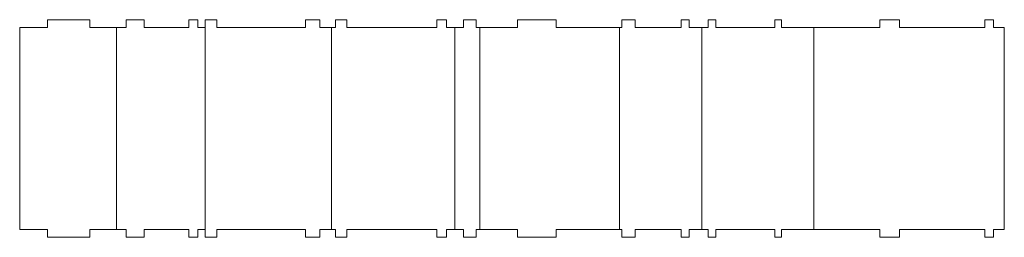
# Model space of a CAD drawing. Header units: millimetres. Extents: x -427 to 344, y -325 to 221.
# Tile 2 of 14: x -427 to -149, y -89 to -27. Entities that reach past the tile are written whole.
import ezdxf

# ---------------------------------------------------------------- set-up
doc = ezdxf.new("R2010")
doc.units = ezdxf.units.MM
doc.header["$MEASUREMENT"] = 0
doc.layers.add('Layer 1', color=7, linetype='Continuous')

msp = doc.modelspace()

# ---------------------------------------------------------------- linework, layer by layer
at = {"layer": 'Layer 1', "lineweight": 9}
for points in [[(-419.5351, -29.429), (-419.5351, -29.429), (-419.5351, -27.179), (-419.5351, -27.179)], [(-419.5351, -27.179), (-419.5351, -27.179), (-407.5985, -27.179), (-407.5985, -27.179)], [(-407.5985, -27.179), (-407.5985, -27.179), (-407.5985, -29.429), (-407.5985, -29.429)], [(-397.3818, -29.429), (-397.3818, -29.429), (-397.3818, -27.179), (-397.3818, -27.179)], [(-397.3818, -27.179), (-397.3818, -27.179), (-392.3202, -27.179), (-392.3202, -27.179)], [(-392.3202, -27.179), (-392.3202, -27.179), (-392.3202, -29.429), (-392.3202, -29.429)], [(-379.7057, -29.429), (-379.7057, -29.429), (-379.7057, -27.179), (-379.7057, -27.179)], [(-379.7057, -27.179), (-379.7057, -27.179), (-377.1784, -27.179), (-377.1784, -27.179)], [(-377.1784, -27.179), (-377.1784, -27.179), (-377.1784, -29.429), (-377.1784, -29.429)], [(-375.0342, -29.429), (-375.0342, -29.429), (-375.0342, -27.179), (-375.0342, -27.179)], [(-375.0342, -27.179), (-375.0342, -27.179), (-371.8028, -27.179), (-371.8028, -27.179)], [(-371.8028, -27.179), (-371.8028, -27.179), (-371.8028, -29.429), (-371.8028, -29.429)], [(-346.7428, -29.429), (-346.7428, -29.429), (-346.7428, -27.179), (-346.7428, -27.179)], [(-346.7428, -27.179), (-346.7428, -27.179), (-342.6986, -27.179), (-342.6986, -27.179)], [(-342.6986, -27.179), (-342.6986, -27.179), (-342.6986, -29.429), (-342.6986, -29.429)], [(-338.2942, -29.429), (-338.2942, -29.429), (-338.2942, -27.179), (-338.2942, -27.179)], [(-338.2942, -27.179), (-338.2942, -27.179), (-335.0793, -27.179), (-335.0793, -27.179)], [(-335.0793, -27.179), (-335.0793, -27.179), (-335.0793, -29.429), (-335.0793, -29.429)], [(-309.6789, -29.429), (-309.6789, -29.429), (-309.6789, -27.179), (-309.6789, -27.179)], [(-309.6789, -27.179), (-309.6789, -27.179), (-306.9119, -27.179), (-306.9119, -27.179)], [(-306.9119, -27.179), (-306.9119, -27.179), (-306.9119, -29.429), (-306.9119, -29.429)], [(-302.1839, -29.429), (-302.1839, -29.429), (-302.1839, -27.179), (-302.1839, -27.179)], [(-302.1839, -27.179), (-302.1839, -27.179), (-298.5669, -27.179), (-298.5669, -27.179)], [(-298.5669, -27.179), (-298.5669, -27.179), (-298.5669, -29.429), (-298.5669, -29.429)], [(-286.9399, -29.429), (-286.9399, -29.429), (-286.9399, -27.179), (-286.9399, -27.179)], [(-286.9399, -27.179), (-286.9399, -27.179), (-276.0279, -27.179), (-276.0279, -27.179)], [(-276.0279, -27.179), (-276.0279, -27.179), (-276.0279, -29.429), (-276.0279, -29.429)], [(-257.4529, -29.429), (-257.4529, -29.429), (-257.4529, -27.179), (-257.4529, -27.179)], [(-257.4529, -27.179), (-257.4529, -27.179), (-253.7129, -27.179), (-253.7129, -27.179)], [(-253.7129, -27.179), (-253.7129, -27.179), (-253.7129, -29.429), (-253.7129, -29.429)], [(-240.7419, -29.429), (-240.7419, -29.429), (-240.7419, -27.179), (-240.7419, -27.179)], [(-240.7419, -27.179), (-240.7419, -27.179), (-238.4959, -27.179), (-238.4959, -27.179)], [(-238.4959, -27.179), (-238.4959, -27.179), (-238.4959, -29.429), (-238.4959, -29.429)], [(-233.1269, -29.429), (-233.1269, -29.429), (-233.1269, -27.179), (-233.1269, -27.179)], [(-233.1269, -27.179), (-233.1269, -27.179), (-230.8979, -27.179), (-230.8979, -27.179)], [(-230.8979, -27.179), (-230.8979, -27.179), (-230.8979, -29.429), (-230.8979, -29.429)], [(-214.2959, -29.429), (-214.2959, -29.429), (-214.2959, -27.179), (-214.2959, -27.179)], [(-214.2959, -27.179), (-214.2959, -27.179), (-212.4339, -27.179), (-212.4339, -27.179)], [(-212.4339, -27.179), (-212.4339, -27.179), (-212.4339, -29.429), (-212.4339, -29.429)], [(-184.5879, -29.429), (-184.5879, -29.429), (-184.5879, -27.179), (-184.5879, -27.179)], [(-184.5879, -27.179), (-184.5879, -27.179), (-179.0879, -27.179), (-179.0879, -27.179)], [(-179.0879, -27.179), (-179.0879, -27.179), (-179.0879, -29.429), (-179.0879, -29.429)], [(-155.0039, -29.429), (-155.0039, -29.429), (-155.0039, -27.179), (-155.0039, -27.179)], [(-155.0039, -27.179), (-155.0039, -27.179), (-152.5379, -27.179), (-152.5379, -27.179)], [(-152.5379, -27.179), (-152.5379, -27.179), (-152.5379, -29.429), (-152.5379, -29.429)], [(-427.4175, -29.429), (-427.4175, -29.429), (-419.5351, -29.429), (-419.5351, -29.429)], [(-427.4175, -29.429), (-427.4175, -29.429), (-427.4175, -86.429), (-427.4175, -86.429)], [(-407.5985, -29.429), (-407.5985, -29.429), (-400.0813, -29.429), (-400.0813, -29.429)], [(-400.0813, -29.429), (-400.0813, -29.429), (-397.3818, -29.429), (-397.3818, -29.429)], [(-400.0813, -29.429), (-400.0813, -29.429), (-400.0813, -86.429), (-400.0813, -86.429)], [(-392.3202, -29.429), (-392.3202, -29.429), (-379.7057, -29.429), (-379.7057, -29.429)], [(-377.1784, -29.429), (-377.1784, -29.429), (-375.0342, -29.429), (-375.0342, -29.429)], [(-375.0342, -29.429), (-375.0342, -29.429), (-375.0342, -86.429), (-375.0342, -86.429)], [(-371.8028, -29.429), (-371.8028, -29.429), (-346.7428, -29.429), (-346.7428, -29.429)], [(-342.6986, -29.429), (-342.6986, -29.429), (-338.2942, -29.429), (-338.2942, -29.429)], [(-339.4036, -29.429), (-339.4036, -29.429), (-339.4036, -86.429), (-339.4036, -86.429)], [(-335.0793, -29.429), (-335.0793, -29.429), (-309.6789, -29.429), (-309.6789, -29.429)], [(-306.9119, -29.429), (-306.9119, -29.429), (-304.5849, -29.429), (-304.5849, -29.429)], [(-304.5849, -29.429), (-304.5849, -29.429), (-302.1839, -29.429), (-302.1839, -29.429)], [(-304.5849, -29.429), (-304.5849, -29.429), (-304.5849, -86.429), (-304.5849, -86.429)], [(-298.5669, -29.429), (-298.5669, -29.429), (-286.9399, -29.429), (-286.9399, -29.429)], [(-297.5569, -29.429), (-297.5569, -29.429), (-297.5569, -86.429), (-297.5569, -86.429)], [(-276.0279, -29.429), (-276.0279, -29.429), (-257.4529, -29.429), (-257.4529, -29.429)], [(-258.0789, -29.429), (-258.0789, -29.429), (-258.0789, -86.429), (-258.0789, -86.429)], [(-253.7129, -29.429), (-253.7129, -29.429), (-240.7419, -29.429), (-240.7419, -29.429)], [(-238.4959, -29.429), (-238.4959, -29.429), (-233.1269, -29.429), (-233.1269, -29.429)], [(-234.8929, -29.429), (-234.8929, -29.429), (-234.8929, -86.429), (-234.8929, -86.429)], [(-230.8979, -29.429), (-230.8979, -29.429), (-214.2959, -29.429), (-214.2959, -29.429)], [(-212.4339, -29.429), (-212.4339, -29.429), (-184.5879, -29.429), (-184.5879, -29.429)], [(-203.2319, -29.429), (-203.2319, -29.429), (-203.2319, -86.429), (-203.2319, -86.429)], [(-179.0879, -29.429), (-179.0879, -29.429), (-155.0039, -29.429), (-155.0039, -29.429)], [(-152.5379, -29.429), (-152.5379, -29.429), (-149.4969, -29.429), (-149.4969, -29.429)], [(-149.4969, -29.429), (-149.4969, -29.429), (-149.4969, -86.429), (-149.4969, -86.429)], [(-427.4175, -86.429), (-427.4175, -86.429), (-419.5351, -86.429), (-419.5351, -86.429)], [(-419.5351, -88.679), (-419.5351, -88.679), (-419.5351, -86.429), (-419.5351, -86.429)], [(-407.5985, -88.679), (-407.5985, -88.679), (-419.5351, -88.679), (-419.5351, -88.679)], [(-407.5985, -86.429), (-407.5985, -86.429), (-400.0813, -86.429), (-400.0813, -86.429)], [(-407.5985, -86.429), (-407.5985, -86.429), (-407.5985, -88.679), (-407.5985, -88.679)], [(-400.0813, -86.429), (-400.0813, -86.429), (-397.3818, -86.429), (-397.3818, -86.429)], [(-397.3818, -88.679), (-397.3818, -88.679), (-397.3818, -86.429), (-397.3818, -86.429)], [(-392.3202, -88.679), (-392.3202, -88.679), (-397.3818, -88.679), (-397.3818, -88.679)], [(-392.3202, -86.429), (-392.3202, -86.429), (-379.7057, -86.429), (-379.7057, -86.429)], [(-392.3202, -86.429), (-392.3202, -86.429), (-392.3202, -88.679), (-392.3202, -88.679)], [(-379.7057, -88.679), (-379.7057, -88.679), (-379.7057, -86.429), (-379.7057, -86.429)], [(-377.1784, -88.679), (-377.1784, -88.679), (-379.7057, -88.679), (-379.7057, -88.679)], [(-377.1784, -86.429), (-377.1784, -86.429), (-375.0342, -86.429), (-375.0342, -86.429)], [(-377.1784, -86.429), (-377.1784, -86.429), (-377.1784, -88.679), (-377.1784, -88.679)], [(-375.0342, -88.679), (-375.0342, -88.679), (-375.0342, -86.429), (-375.0342, -86.429)], [(-371.8028, -88.679), (-371.8028, -88.679), (-375.0342, -88.679), (-375.0342, -88.679)], [(-371.8028, -86.429), (-371.8028, -86.429), (-346.7428, -86.429), (-346.7428, -86.429)], [(-371.8028, -86.429), (-371.8028, -86.429), (-371.8028, -88.679), (-371.8028, -88.679)], [(-346.7428, -88.679), (-346.7428, -88.679), (-346.7428, -86.429), (-346.7428, -86.429)], [(-342.6986, -88.679), (-342.6986, -88.679), (-346.7428, -88.679), (-346.7428, -88.679)], [(-342.6986, -86.429), (-342.6986, -86.429), (-338.2942, -86.429), (-338.2942, -86.429)], [(-342.6986, -86.429), (-342.6986, -86.429), (-342.6986, -88.679), (-342.6986, -88.679)], [(-338.2942, -88.679), (-338.2942, -88.679), (-338.2942, -86.429), (-338.2942, -86.429)], [(-335.0793, -88.679), (-335.0793, -88.679), (-338.2942, -88.679), (-338.2942, -88.679)], [(-335.0793, -86.429), (-335.0793, -86.429), (-309.6789, -86.429), (-309.6789, -86.429)], [(-335.0793, -86.429), (-335.0793, -86.429), (-335.0793, -88.679), (-335.0793, -88.679)], [(-309.6789, -88.679), (-309.6789, -88.679), (-309.6789, -86.429), (-309.6789, -86.429)], [(-306.9119, -88.679), (-306.9119, -88.679), (-309.6789, -88.679), (-309.6789, -88.679)], [(-306.9119, -86.429), (-306.9119, -86.429), (-304.5849, -86.429), (-304.5849, -86.429)], [(-306.9119, -86.429), (-306.9119, -86.429), (-306.9119, -88.679), (-306.9119, -88.679)], [(-304.5849, -86.429), (-304.5849, -86.429), (-302.1839, -86.429), (-302.1839, -86.429)], [(-302.1839, -88.679), (-302.1839, -88.679), (-302.1839, -86.429), (-302.1839, -86.429)], [(-298.5669, -88.679), (-298.5669, -88.679), (-302.1839, -88.679), (-302.1839, -88.679)], [(-298.5669, -86.429), (-298.5669, -86.429), (-286.9399, -86.429), (-286.9399, -86.429)], [(-298.5669, -86.429), (-298.5669, -86.429), (-298.5669, -88.679), (-298.5669, -88.679)], [(-286.9399, -88.679), (-286.9399, -88.679), (-286.9399, -86.429), (-286.9399, -86.429)], [(-276.0279, -88.679), (-276.0279, -88.679), (-286.9399, -88.679), (-286.9399, -88.679)], [(-276.0279, -86.429), (-276.0279, -86.429), (-257.4529, -86.429), (-257.4529, -86.429)], [(-276.0279, -86.429), (-276.0279, -86.429), (-276.0279, -88.679), (-276.0279, -88.679)], [(-257.4529, -88.679), (-257.4529, -88.679), (-257.4529, -86.429), (-257.4529, -86.429)], [(-253.7129, -88.679), (-253.7129, -88.679), (-257.4529, -88.679), (-257.4529, -88.679)], [(-253.7129, -86.429), (-253.7129, -86.429), (-240.7419, -86.429), (-240.7419, -86.429)], [(-253.7129, -86.429), (-253.7129, -86.429), (-253.7129, -88.679), (-253.7129, -88.679)], [(-240.7419, -88.679), (-240.7419, -88.679), (-240.7419, -86.429), (-240.7419, -86.429)], [(-238.4959, -88.679), (-238.4959, -88.679), (-240.7419, -88.679), (-240.7419, -88.679)], [(-238.4959, -86.429), (-238.4959, -86.429), (-233.1269, -86.429), (-233.1269, -86.429)], [(-238.4959, -86.429), (-238.4959, -86.429), (-238.4959, -88.679), (-238.4959, -88.679)], [(-233.1269, -88.679), (-233.1269, -88.679), (-233.1269, -86.429), (-233.1269, -86.429)], [(-230.8979, -88.679), (-230.8979, -88.679), (-233.1269, -88.679), (-233.1269, -88.679)], [(-230.8979, -86.429), (-230.8979, -86.429), (-214.2959, -86.429), (-214.2959, -86.429)], [(-230.8979, -86.429), (-230.8979, -86.429), (-230.8979, -88.679), (-230.8979, -88.679)], [(-214.2959, -88.679), (-214.2959, -88.679), (-214.2959, -86.429), (-214.2959, -86.429)], [(-212.4339, -88.679), (-212.4339, -88.679), (-214.2959, -88.679), (-214.2959, -88.679)], [(-212.4339, -86.429), (-212.4339, -86.429), (-184.5879, -86.429), (-184.5879, -86.429)], [(-212.4339, -86.429), (-212.4339, -86.429), (-212.4339, -88.679), (-212.4339, -88.679)], [(-184.5879, -88.679), (-184.5879, -88.679), (-184.5879, -86.429), (-184.5879, -86.429)], [(-179.0879, -88.679), (-179.0879, -88.679), (-184.5879, -88.679), (-184.5879, -88.679)], [(-179.0879, -86.429), (-179.0879, -86.429), (-155.0039, -86.429), (-155.0039, -86.429)], [(-179.0879, -86.429), (-179.0879, -86.429), (-179.0879, -88.679), (-179.0879, -88.679)], [(-155.0039, -88.679), (-155.0039, -88.679), (-155.0039, -86.429), (-155.0039, -86.429)], [(-152.5379, -88.679), (-152.5379, -88.679), (-155.0039, -88.679), (-155.0039, -88.679)], [(-152.5379, -86.429), (-152.5379, -86.429), (-149.4969, -86.429), (-149.4969, -86.429)], [(-152.5379, -86.429), (-152.5379, -86.429), (-152.5379, -88.679), (-152.5379, -88.679)]]:
    msp.add_open_spline(points, degree=3, dxfattribs=at)

doc.saveas('drawing.dxf')
